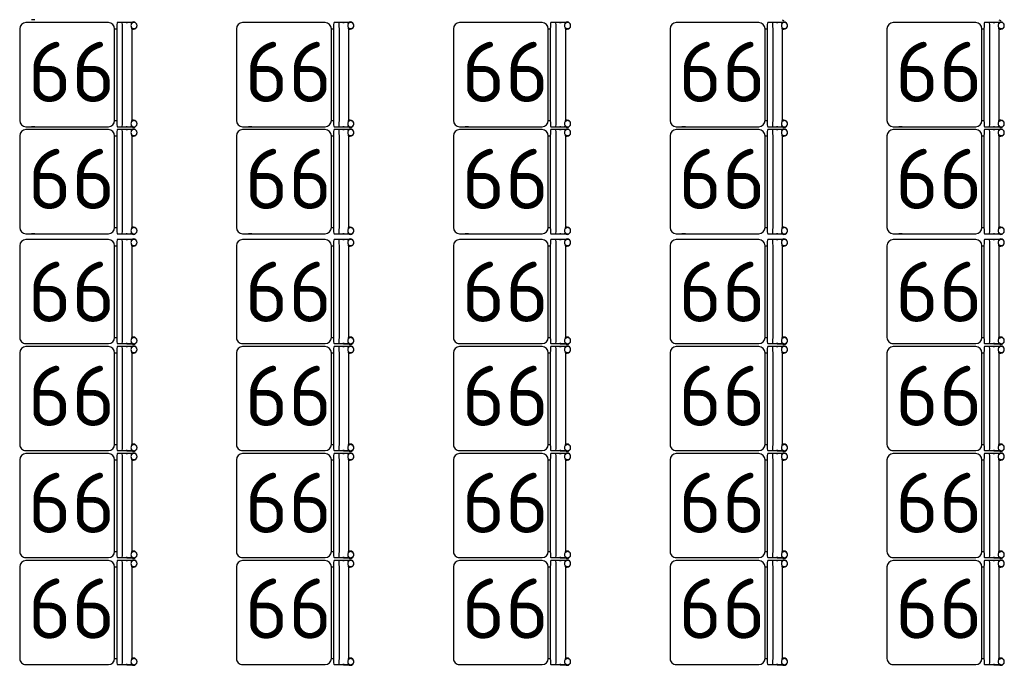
# Model space of a CAD drawing. Header units: millimetres. Extents: x 151654 to 877351, y 70322 to 154322.
# Tile 108 of 173: x 374525 to 378611, y 93282 to 95961. Entities that reach past the tile are written whole.
import ezdxf

# ---------------------------------------------------------------- set-up
doc = ezdxf.new("R2010")
doc.units = ezdxf.units.MM
doc.layers.add('Tech_equipment_001', color=3, linetype='Continuous', lineweight=30)
doc.styles.add('GOST', font='isocpeur.ttf')

# ---------------------------------------------------------------- blocks, each defined once
blk = doc.blocks.new('banketka 4-x mestnaya')
at = {"layer": 'Tech_equipment_001', "color": 152}
for p, q in [((-216.4, 474.3), (-216.4, 444.1)), ((-215.9, 462.7), (-215.9, 424.7)), ((-190.5, 464.9), (190.5, 464.9)), ((215.9, 424.7), (215.9, 462.7)), ((216.2, 444.1), (216.2, 474.3)), ((227.6, 474.3), (227.6, 444.1)), ((228.1, 462.7), (228.1, 424.7)), ((253.5, 464.9), (634.5, 464.9)), ((659.9, 424.7), (659.9, 462.7)), ((660.2, 444.1), (660.2, 474.3)), ((671.6, 474.3), (671.6, 444.1)), ((672.1, 462.7), (672.1, 424.7)), ((697.5, 464.9), (1078.5, 464.9)), ((1103.9, 424.7), (1103.9, 462.7)), ((1104.2, 444.1), (1104.2, 474.3)), ((1115.6, 474.3), (1115.6, 444.1)), ((1116.1, 462.7), (1116.1, 424.7)), ((1141.5, 464.9), (1522.5, 464.9)), ((1547.9, 424.7), (1547.9, 462.7)), ((1548.2, 444.1), (1548.2, 474.3)), ((-216.1, 441.3), (-216.1, 446.9)), ((-215.9, 424.7), (-215.9, 404.8)), ((190.5, 426.9), (-190.5, 426.9)), ((215.9, 446.6), (215.9, 441.6)), ((215.9, 404.8), (215.9, 424.7)), ((227.9, 441.3), (227.9, 446.9)), ((228.1, 424.7), (228.1, 404.8)), ((634.5, 426.9), (253.5, 426.9)), ((659.9, 446.6), (659.9, 441.6)), ((659.9, 404.8), (659.9, 424.7)), ((671.9, 441.3), (671.9, 446.9)), ((672.1, 424.7), (672.1, 404.8)), ((1078.5, 426.9), (697.5, 426.9)), ((1103.9, 446.6), (1103.9, 441.6)), ((1103.9, 404.8), (1103.9, 424.7)), ((1115.9, 441.3), (1115.9, 446.9)), ((1116.1, 424.7), (1116.1, 404.8)), ((1522.5, 426.9), (1141.5, 426.9)), ((1547.9, 446.6), (1547.9, 441.6)), ((1547.9, 404.8), (1547.9, 424.7)), ((-215.9, 368.3), (-215.9, 25.4)), ((-190.5, 402.6), (190.5, 402.6)), ((190.5, 393.7), (-190.5, 393.7)), ((215.9, 25.4), (215.9, 368.3)), ((228.1, 368.3), (228.1, 25.4)), ((253.5, 402.6), (634.5, 402.6)), ((634.5, 393.7), (253.5, 393.7)), ((659.9, 25.4), (659.9, 368.3)), ((672.1, 368.3), (672.1, 25.4)), ((697.5, 402.6), (1078.5, 402.6)), ((1078.5, 393.7), (697.5, 393.7)), ((1103.9, 25.4), (1103.9, 368.3)), ((1116.1, 368.3), (1116.1, 25.4)), ((1141.5, 402.6), (1522.5, 402.6)), ((1522.5, 393.7), (1141.5, 393.7)), ((1547.9, 25.4), (1547.9, 368.3)), ((-216.1, 63.1), (-216.1, 63.1)), ((215.9, 63.1), (215.9, 63.1)), ((227.9, 63.1), (227.9, 63.1)), ((659.9, 63.1), (659.9, 63.1)), ((671.9, 63.1), (671.9, 63.1)), ((1103.9, 63.1), (1103.9, 63.1)), ((1115.9, 63.1), (1115.9, 63.1)), ((1547.9, 63.1), (1547.9, 63.1)), ((-190.5, 0), (190.5, 0)), ((253.5, 0), (634.5, 0)), ((697.5, 0), (1078.5, 0)), ((1141.5, 0), (1522.5, 0))]:
    blk.add_line(p, q, dxfattribs=at)
at = {"layer": 'Tech_equipment_001', "color": 152, "flags": 128}
for points in [[(-190.5, 393.7), (-190.5, 395.2), (-190.4, 396.7), (-190.2, 398.3), (-190, 399.8), (-189.7, 401.3), (-189.5, 402.6)], [(190.5, 393.7), (190.5, 395.2), (190.4, 396.7), (190.2, 398.3), (190, 399.8), (189.7, 401.3), (189.5, 402.6)], [(253.5, 393.7), (253.5, 395.2), (253.6, 396.7), (253.8, 398.3), (254, 399.8), (254.3, 401.3), (254.5, 402.6)], [(634.5, 393.7), (634.5, 395.2), (634.4, 396.7), (634.2, 398.3), (634, 399.8), (633.7, 401.3), (633.5, 402.6)], [(697.5, 393.7), (697.5, 395.2), (697.6, 396.7), (697.8, 398.3), (698, 399.8), (698.3, 401.3), (698.5, 402.6)], [(1078.5, 393.7), (1078.5, 395.2), (1078.4, 396.7), (1078.2, 398.3), (1078, 399.8), (1077.7, 401.3), (1077.5, 402.6)], [(1141.5, 393.7), (1141.5, 395.2), (1141.6, 396.7), (1141.8, 398.3), (1142, 399.8), (1142.3, 401.3), (1142.5, 402.6)], [(1522.5, 393.7), (1522.5, 395.2), (1522.4, 396.7), (1522.2, 398.3), (1522, 399.8), (1521.7, 401.3), (1521.5, 402.6)], [(216.2, 63.1), (216.2, 49.1)], [(660.2, 63.1), (660.2, 49.1)], [(1104.2, 63.1), (1104.2, 49.1)], [(1548.2, 63.1), (1548.2, 49.1)]]:
    blk.add_lwpolyline(points, dxfattribs=at)
at = {"layer": 'Tech_equipment_001', "color": 152}
for centre, radius, start, end in [((-203.7, 471.9), 15.1, 0, 180), ((-203.7, 471.9), 15.1, 180, 210), ((-203.7, 471.9), 15.1, 332.1834, 0), ((203.5, 471.9), 15.1, 0, 180), ((203.5, 471.9), 15.1, 180, 207.8166), ((203.5, 471.9), 15.1, 330, 0), ((240.3, 471.9), 15.1, 0, 180), ((240.3, 471.9), 15.1, 180, 210), ((240.3, 471.9), 15.1, 332.1834, 0), ((647.5, 471.9), 15.1, 0, 180), ((647.5, 471.9), 15.1, 180, 207.8166), ((647.5, 471.9), 15.1, 330, 0), ((684.3, 471.9), 15.1, 0, 180), ((684.3, 471.9), 15.1, 180, 210), ((684.3, 471.9), 15.1, 332.1834, 0), ((1091.5, 471.9), 15.1, 0, 180), ((1091.5, 471.9), 15.1, 180, 207.8166), ((1091.5, 471.9), 15.1, 330, 0), ((1128.3, 471.9), 15.1, 0, 180), ((1128.3, 471.9), 15.1, 180, 210), ((1128.3, 471.9), 15.1, 332.1834, 0), ((1535.5, 471.9), 15.1, 0, 180), ((1535.5, 471.9), 15.1, 180, 207.8166), ((1535.5, 471.9), 15.1, 330, 0), ((-190.5, 368.3), 25.4, 90, 180), ((190.5, 368.3), 25.4, 0, 90), ((253.5, 368.3), 25.4, 90, 180), ((634.5, 368.3), 25.4, 0, 90), ((697.5, 368.3), 25.4, 90, 180), ((1078.5, 368.3), 25.4, 0, 90), ((1141.5, 368.3), 25.4, 90, 180), ((1522.5, 368.3), 25.4, 0, 90), ((-190.5, 25.4), 25.4, 180, 270), ((190.5, 25.4), 25.4, 270, 0), ((253.5, 25.4), 25.4, 180, 270), ((634.5, 25.4), 25.4, 270, 0), ((697.5, 25.4), 25.4, 180, 270), ((1078.5, 25.4), 25.4, 270, 0), ((1141.5, 25.4), 25.4, 180, 270), ((1522.5, 25.4), 25.4, 270, 0)]:
    blk.add_arc(centre, radius, start, end, dxfattribs=at)
for centre, major_axis, ratio, start_param, end_param in [((-203.7, 474.3), (12.7, 0), 0.996195, 1.570796, 4.712389), ((-190.5, 462.7), (-25.4, 0), 0.087156, 5.759587, 6.283185), ((-203.7, 474.3), (12.7, 0), 0.996195, 4.712389, 7.853982), ((-190.5, 462.7), (-25.4, 0), 0.087156, 4.712389, 4.928556), ((203.5, 474.3), (12.7, 0), 0.996195, 1.570796, 4.712389), ((190.5, 462.7), (25.4, 0), 0.087156, 1.358899, 1.570796), ((203.5, 474.3), (-12.7, 0), 0.996195, 1.570796, 4.712389), ((190.5, 462.7), (-25.4, 0), 0.087156, 3.141593, 3.738329), ((240.3, 474.3), (12.7, 0), 0.996195, 1.570796, 4.712389), ((253.5, 462.7), (-25.4, 0), 0.087156, 5.759587, 6.283185), ((240.3, 474.3), (12.7, 0), 0.996195, 4.712389, 7.853982), ((253.5, 462.7), (-25.4, 0), 0.087156, 4.712389, 4.928556), ((647.5, 474.3), (12.7, 0), 0.996195, 1.570796, 4.712389), ((634.5, 462.7), (25.4, 0), 0.087156, 1.358899, 1.570796), ((647.5, 474.3), (-12.7, 0), 0.996195, 1.570796, 4.712389), ((634.5, 462.7), (-25.4, 0), 0.087156, 3.141593, 3.738329), ((684.3, 474.3), (12.7, 0), 0.996195, 1.570796, 4.712389), ((697.5, 462.7), (-25.4, 0), 0.087156, 5.759587, 6.283185), ((684.3, 474.3), (12.7, 0), 0.996195, 4.712389, 7.853982), ((697.5, 462.7), (-25.4, 0), 0.087156, 4.712389, 4.928556), ((1091.5, 474.3), (12.7, 0), 0.996195, 1.570796, 4.712389), ((1078.5, 462.7), (25.4, 0), 0.087156, 1.358899, 1.570796), ((1091.5, 474.3), (-12.7, 0), 0.996195, 1.570796, 4.712389), ((1078.5, 462.7), (-25.4, 0), 0.087156, 3.141593, 3.738329), ((1128.3, 474.3), (12.7, 0), 0.996195, 1.570796, 4.712389), ((1141.5, 462.7), (-25.4, 0), 0.087156, 5.759587, 6.283185), ((1128.3, 474.3), (12.7, 0), 0.996195, 4.712389, 7.853982), ((1141.5, 462.7), (-25.4, 0), 0.087156, 4.712389, 4.928556), ((1535.5, 474.3), (12.7, 0), 0.996195, 1.570796, 4.712389), ((1522.5, 462.7), (25.4, 0), 0.087156, 1.358899, 1.570796), ((1535.5, 474.3), (-12.7, 0), 0.996195, 1.570796, 4.712389), ((1522.5, 462.7), (-25.4, 0), 0.087156, 3.141593, 3.738329), ((-190.5, 424.7), (-25.4, 0), 0.087156, 4.712389, 6.283185), ((190.5, 424.7), (-25.4, 0), 0.087156, 3.141593, 4.712389), ((253.5, 424.7), (-25.4, 0), 0.087156, 4.712389, 6.283185), ((634.5, 424.7), (-25.4, 0), 0.087156, 3.141593, 4.712389), ((697.5, 424.7), (-25.4, 0), 0.087156, 4.712389, 6.283185), ((1078.5, 424.7), (-25.4, 0), 0.087156, 3.141593, 4.712389), ((1141.5, 424.7), (-25.4, 0), 0.087156, 4.712389, 6.283185), ((1522.5, 424.7), (-25.4, 0), 0.087156, 3.141593, 4.712389), ((-190.5, 404.8), (25.4, 0), 0.087156, 3.141593, 4.712389), ((190.5, 404.8), (25.4, 0), 0.087156, 4.712389, 6.283185), ((253.5, 404.8), (25.4, 0), 0.087156, 3.141593, 4.712389), ((634.5, 404.8), (25.4, 0), 0.087156, 4.712389, 6.283185), ((697.5, 404.8), (25.4, 0), 0.087156, 3.141593, 4.712389), ((1078.5, 404.8), (25.4, 0), 0.087156, 4.712389, 6.283185), ((1141.5, 404.8), (25.4, 0), 0.087156, 3.141593, 4.712389), ((1522.5, 404.8), (25.4, 0), 0.087156, 4.712389, 6.283185)]:
    blk.add_ellipse(centre, major_axis=major_axis, ratio=ratio, start_param=start_param, end_param=end_param, dxfattribs=at)
for points in [[(-216.2, 441.9), (-216.3, 442), (-216.3, 442.5), (-216.5, 444), (-216.4, 445.4), (-216.2, 446.3)], [(216, 446.3), (216, 446.2), (216.1, 445.7), (216.2, 444.2), (216.1, 442.8), (216, 441.9)], [(227.8, 441.9), (227.7, 442), (227.7, 442.5), (227.5, 444), (227.6, 445.4), (227.8, 446.3)], [(660, 446.3), (660, 446.2), (660.1, 445.7), (660.2, 444.2), (660.1, 442.8), (660, 441.9)], [(671.8, 441.9), (671.7, 442), (671.7, 442.5), (671.5, 444), (671.6, 445.4), (671.8, 446.3)], [(1104, 446.3), (1104, 446.2), (1104.1, 445.7), (1104.2, 444.2), (1104.1, 442.8), (1104, 441.9)], [(1115.8, 441.9), (1115.7, 442), (1115.7, 442.5), (1115.5, 444), (1115.6, 445.4), (1115.8, 446.3)], [(1548, 446.3), (1548, 446.2), (1548.1, 445.7), (1548.2, 444.2), (1548.1, 442.8), (1548, 441.9)]]:
    blk.add_open_spline(points, degree=3, knots=[-0.5555556, -0.5555556, -0.5555556, -0.5555556, -0.5486111, -0.5138889, -0.4444444, -0.4444444, -0.4444444, -0.4444444], dxfattribs=at)

msp = doc.modelspace()

# ---------------------------------------------------------------- linework, layer by layer
at = {"layer": 'Tech_equipment_001', "color": 152}
for p, q in [((374524.5, 95923), (374524.5, 95542)), ((374892.8, 95948.4), (374549.9, 95948.4)), ((374587.6, 95960.6), (374587.6, 95960.6)), ((374587.6, 95948.6), (374587.6, 95948.6)), ((374918.2, 95542), (374918.2, 95923)), ((374927.1, 95923), (374927.1, 95542)), ((374949.2, 95948.4), (374929.3, 95948.4)), ((374987.2, 95948.4), (374949.2, 95948.4)), ((374951.4, 95542), (374951.4, 95923)), ((374965.8, 95948.6), (374971.5, 95948.6)), ((374998.8, 95948.9), (374968.6, 95948.9)), ((374989.4, 95923), (374989.4, 95542)), ((375424.5, 95923), (375424.5, 95542)), ((375792.8, 95948.4), (375449.9, 95948.4)), ((375487.6, 95948.6), (375487.6, 95948.6)), ((375818.2, 95542), (375818.2, 95923)), ((375827.1, 95923), (375827.1, 95542)), ((375849.2, 95948.4), (375829.3, 95948.4)), ((375887.2, 95948.4), (375849.2, 95948.4)), ((375851.4, 95542), (375851.4, 95923)), ((375865.8, 95948.6), (375871.5, 95948.6)), ((375898.8, 95948.9), (375868.6, 95948.9)), ((375889.4, 95923), (375889.4, 95542)), ((376324.5, 95923), (376324.5, 95542)), ((376692.8, 95948.4), (376349.9, 95948.4)), ((376387.6, 95948.6), (376387.6, 95948.6)), ((376718.2, 95542), (376718.2, 95923)), ((376727.1, 95923), (376727.1, 95542)), ((376749.2, 95948.4), (376729.3, 95948.4)), ((376787.2, 95948.4), (376749.2, 95948.4)), ((376751.4, 95542), (376751.4, 95923)), ((376765.8, 95948.6), (376771.5, 95948.6)), ((376798.8, 95948.9), (376768.6, 95948.9)), ((376789.4, 95923), (376789.4, 95542)), ((377224.5, 95923), (377224.5, 95542)), ((377592.8, 95948.4), (377249.9, 95948.4)), ((377287.6, 95948.6), (377287.6, 95948.6)), ((377618.2, 95542), (377618.2, 95923)), ((377627.1, 95923), (377627.1, 95542)), ((377649.2, 95948.4), (377629.3, 95948.4)), ((377687.2, 95948.4), (377649.2, 95948.4)), ((377651.4, 95542), (377651.4, 95923)), ((377665.8, 95948.6), (377671.5, 95948.6)), ((377698.8, 95948.9), (377668.6, 95948.9)), ((377689.4, 95923), (377689.4, 95542)), ((378124.5, 95923), (378124.5, 95542)), ((378492.8, 95948.4), (378149.9, 95948.4)), ((378187.6, 95948.6), (378187.6, 95948.6)), ((378518.2, 95542), (378518.2, 95923)), ((378527.1, 95923), (378527.1, 95542)), ((378549.2, 95948.4), (378529.3, 95948.4)), ((378587.2, 95948.4), (378549.2, 95948.4)), ((378551.4, 95542), (378551.4, 95923)), ((378565.8, 95948.6), (378571.5, 95948.6)), ((378598.8, 95948.9), (378568.6, 95948.9)), ((378589.4, 95923), (378589.4, 95542)), ((374549.9, 95516.6), (374892.8, 95516.6)), ((374587.6, 95516.6), (374587.6, 95516.6)), ((374929.3, 95516.6), (374949.2, 95516.6)), ((374949.2, 95516.6), (374987.2, 95516.6)), ((374971.1, 95516.6), (374966.2, 95516.6)), ((374968.6, 95516.3), (374998.8, 95516.3)), ((375449.9, 95516.6), (375792.8, 95516.6)), ((375487.6, 95516.6), (375487.6, 95516.6)), ((375829.3, 95516.6), (375849.2, 95516.6)), ((375849.2, 95516.6), (375887.2, 95516.6)), ((375871.1, 95516.6), (375866.2, 95516.6)), ((375868.6, 95516.3), (375898.8, 95516.3)), ((376349.9, 95516.6), (376692.8, 95516.6)), ((376387.6, 95516.6), (376387.6, 95516.6)), ((376729.3, 95516.6), (376749.2, 95516.6)), ((376749.2, 95516.6), (376787.2, 95516.6)), ((376771.1, 95516.6), (376766.2, 95516.6)), ((376768.6, 95516.3), (376798.8, 95516.3)), ((377249.9, 95516.6), (377592.8, 95516.6)), ((377287.6, 95516.6), (377287.6, 95516.6)), ((377629.3, 95516.6), (377649.2, 95516.6)), ((377649.2, 95516.6), (377687.2, 95516.6)), ((377671.1, 95516.6), (377666.2, 95516.6)), ((377668.6, 95516.3), (377698.8, 95516.3)), ((378149.9, 95516.6), (378492.8, 95516.6)), ((378187.6, 95516.6), (378187.6, 95516.6)), ((378529.3, 95516.6), (378549.2, 95516.6)), ((378549.2, 95516.6), (378587.2, 95516.6)), ((378571.1, 95516.6), (378566.2, 95516.6)), ((378568.6, 95516.3), (378598.8, 95516.3)), ((374524.5, 95479), (374524.5, 95098)), ((374892.8, 95504.4), (374549.9, 95504.4)), ((374587.6, 95504.6), (374587.6, 95504.6)), ((374918.2, 95098), (374918.2, 95479)), ((374927.1, 95479), (374927.1, 95098)), ((374949.2, 95504.4), (374929.3, 95504.4)), ((374987.2, 95504.4), (374949.2, 95504.4)), ((374951.4, 95098), (374951.4, 95479)), ((374965.8, 95504.6), (374971.5, 95504.6)), ((374998.8, 95504.9), (374968.6, 95504.9)), ((374989.4, 95479), (374989.4, 95098)), ((375424.5, 95479), (375424.5, 95098)), ((375792.8, 95504.4), (375449.9, 95504.4)), ((375487.6, 95504.6), (375487.6, 95504.6)), ((375818.2, 95098), (375818.2, 95479)), ((375827.1, 95479), (375827.1, 95098)), ((375849.2, 95504.4), (375829.3, 95504.4)), ((375887.2, 95504.4), (375849.2, 95504.4)), ((375851.4, 95098), (375851.4, 95479)), ((375865.8, 95504.6), (375871.5, 95504.6)), ((375898.8, 95504.9), (375868.6, 95504.9)), ((375889.4, 95479), (375889.4, 95098)), ((376324.5, 95479), (376324.5, 95098)), ((376692.8, 95504.4), (376349.9, 95504.4)), ((376387.6, 95504.6), (376387.6, 95504.6)), ((376718.2, 95098), (376718.2, 95479)), ((376727.1, 95479), (376727.1, 95098)), ((376749.2, 95504.4), (376729.3, 95504.4)), ((376787.2, 95504.4), (376749.2, 95504.4)), ((376751.4, 95098), (376751.4, 95479)), ((376765.8, 95504.6), (376771.5, 95504.6)), ((376798.8, 95504.9), (376768.6, 95504.9)), ((376789.4, 95479), (376789.4, 95098)), ((377224.5, 95479), (377224.5, 95098)), ((377592.8, 95504.4), (377249.9, 95504.4)), ((377287.6, 95504.6), (377287.6, 95504.6)), ((377618.2, 95098), (377618.2, 95479)), ((377627.1, 95479), (377627.1, 95098)), ((377649.2, 95504.4), (377629.3, 95504.4)), ((377687.2, 95504.4), (377649.2, 95504.4)), ((377651.4, 95098), (377651.4, 95479)), ((377665.8, 95504.6), (377671.5, 95504.6)), ((377698.8, 95504.9), (377668.6, 95504.9)), ((377689.4, 95479), (377689.4, 95098)), ((378124.5, 95479), (378124.5, 95098)), ((378492.8, 95504.4), (378149.9, 95504.4)), ((378187.6, 95504.6), (378187.6, 95504.6)), ((378518.2, 95098), (378518.2, 95479)), ((378527.1, 95479), (378527.1, 95098)), ((378549.2, 95504.4), (378529.3, 95504.4)), ((378587.2, 95504.4), (378549.2, 95504.4)), ((378551.4, 95098), (378551.4, 95479)), ((378565.8, 95504.6), (378571.5, 95504.6)), ((378598.8, 95504.9), (378568.6, 95504.9)), ((378589.4, 95479), (378589.4, 95098)), ((374549.9, 95072.6), (374892.8, 95072.6)), ((374587.6, 95072.6), (374587.6, 95072.6)), ((374929.3, 95072.6), (374949.2, 95072.6)), ((374949.2, 95072.6), (374987.2, 95072.6)), ((374971.1, 95072.6), (374966.2, 95072.6)), ((374968.6, 95072.3), (374998.8, 95072.3)), ((375449.9, 95072.6), (375792.8, 95072.6)), ((375487.6, 95072.6), (375487.6, 95072.6)), ((375829.3, 95072.6), (375849.2, 95072.6)), ((375849.2, 95072.6), (375887.2, 95072.6)), ((375871.1, 95072.6), (375866.2, 95072.6)), ((375868.6, 95072.3), (375898.8, 95072.3)), ((376349.9, 95072.6), (376692.8, 95072.6)), ((376387.6, 95072.6), (376387.6, 95072.6)), ((376729.3, 95072.6), (376749.2, 95072.6)), ((376749.2, 95072.6), (376787.2, 95072.6)), ((376771.1, 95072.6), (376766.2, 95072.6)), ((376768.6, 95072.3), (376798.8, 95072.3)), ((377249.9, 95072.6), (377592.8, 95072.6)), ((377287.6, 95072.6), (377287.6, 95072.6)), ((377629.3, 95072.6), (377649.2, 95072.6)), ((377649.2, 95072.6), (377687.2, 95072.6)), ((377671.1, 95072.6), (377666.2, 95072.6)), ((377668.6, 95072.3), (377698.8, 95072.3)), ((378149.9, 95072.6), (378492.8, 95072.6)), ((378187.6, 95072.6), (378187.6, 95072.6)), ((378529.3, 95072.6), (378549.2, 95072.6)), ((378549.2, 95072.6), (378587.2, 95072.6)), ((378571.1, 95072.6), (378566.2, 95072.6)), ((378568.6, 95072.3), (378598.8, 95072.3))]:
    msp.add_line(p, q, dxfattribs=at)
at = {"layer": 'Tech_equipment_001', "color": 152, "flags": 128}
for points in [[(374587.6, 95960.3), (374573.6, 95960.3)], [(374918.2, 95923), (374919.7, 95923), (374921.3, 95922.9), (374922.8, 95922.7), (374924.3, 95922.5), (374925.8, 95922.2), (374927.1, 95921.9)], [(375818.2, 95923), (375819.7, 95923), (375821.3, 95922.9), (375822.8, 95922.7), (375824.3, 95922.5), (375825.8, 95922.2), (375827.1, 95921.9)], [(376718.2, 95923), (376719.7, 95923), (376721.3, 95922.9), (376722.8, 95922.7), (376724.3, 95922.5), (376725.8, 95922.2), (376727.1, 95921.9)], [(377618.2, 95923), (377619.7, 95923), (377621.3, 95922.9), (377622.8, 95922.7), (377624.3, 95922.5), (377625.8, 95922.2), (377627.1, 95921.9)], [(378518.2, 95923), (378519.7, 95923), (378521.3, 95922.9), (378522.8, 95922.7), (378524.3, 95922.5), (378525.8, 95922.2), (378527.1, 95921.9)], [(374587.6, 95516.3), (374573.6, 95516.3)], [(374918.2, 95542), (374919.7, 95542), (374921.3, 95542.1), (374922.8, 95542.3), (374924.3, 95542.5), (374925.8, 95542.8), (374927.1, 95543)], [(375487.6, 95516.3), (375473.6, 95516.3)], [(375818.2, 95542), (375819.7, 95542), (375821.3, 95542.1), (375822.8, 95542.3), (375824.3, 95542.5), (375825.8, 95542.8), (375827.1, 95543)], [(376387.6, 95516.3), (376373.6, 95516.3)], [(376718.2, 95542), (376719.7, 95542), (376721.3, 95542.1), (376722.8, 95542.3), (376724.3, 95542.5), (376725.8, 95542.8), (376727.1, 95543)], [(377287.6, 95516.3), (377273.6, 95516.3)], [(377618.2, 95542), (377619.7, 95542), (377621.3, 95542.1), (377622.8, 95542.3), (377624.3, 95542.5), (377625.8, 95542.8), (377627.1, 95543)], [(378187.6, 95516.3), (378173.6, 95516.3)], [(378518.2, 95542), (378519.7, 95542), (378521.3, 95542.1), (378522.8, 95542.3), (378524.3, 95542.5), (378525.8, 95542.8), (378527.1, 95543)], [(374918.2, 95479), (374919.7, 95479), (374921.3, 95478.9), (374922.8, 95478.7), (374924.3, 95478.5), (374925.8, 95478.2), (374927.1, 95477.9)], [(375818.2, 95479), (375819.7, 95479), (375821.3, 95478.9), (375822.8, 95478.7), (375824.3, 95478.5), (375825.8, 95478.2), (375827.1, 95477.9)], [(376718.2, 95479), (376719.7, 95479), (376721.3, 95478.9), (376722.8, 95478.7), (376724.3, 95478.5), (376725.8, 95478.2), (376727.1, 95477.9)], [(377618.2, 95479), (377619.7, 95479), (377621.3, 95478.9), (377622.8, 95478.7), (377624.3, 95478.5), (377625.8, 95478.2), (377627.1, 95477.9)], [(378518.2, 95479), (378519.7, 95479), (378521.3, 95478.9), (378522.8, 95478.7), (378524.3, 95478.5), (378525.8, 95478.2), (378527.1, 95477.9)], [(374587.6, 95072.3), (374573.6, 95072.3)], [(374918.2, 95098), (374919.7, 95098), (374921.3, 95098.1), (374922.8, 95098.3), (374924.3, 95098.5), (374925.8, 95098.8), (374927.1, 95099)], [(375487.6, 95072.3), (375473.6, 95072.3)], [(375818.2, 95098), (375819.7, 95098), (375821.3, 95098.1), (375822.8, 95098.3), (375824.3, 95098.5), (375825.8, 95098.8), (375827.1, 95099)], [(376387.6, 95072.3), (376373.6, 95072.3)], [(376718.2, 95098), (376719.7, 95098), (376721.3, 95098.1), (376722.8, 95098.3), (376724.3, 95098.5), (376725.8, 95098.8), (376727.1, 95099)], [(377287.6, 95072.3), (377273.6, 95072.3)], [(377618.2, 95098), (377619.7, 95098), (377621.3, 95098.1), (377622.8, 95098.3), (377624.3, 95098.5), (377625.8, 95098.8), (377627.1, 95099)], [(378187.6, 95072.3), (378173.6, 95072.3)], [(378518.2, 95098), (378519.7, 95098), (378521.3, 95098.1), (378522.8, 95098.3), (378524.3, 95098.5), (378525.8, 95098.8), (378527.1, 95099)]]:
    msp.add_lwpolyline(points, dxfattribs=at)
at = {"layer": 'Tech_equipment_001', "color": 152}
for centre, radius, start, end in [((374549.9, 95923), 25.4, 90, 180), ((374892.8, 95923), 25.4, 0, 90), ((374996.4, 95936.2), 15.1, 90, 120), ((374996.4, 95936.2), 15.1, 242.1834, 270), ((374996.4, 95936.2), 15.1, 270, 90), ((375449.9, 95923), 25.4, 90, 180), ((375792.8, 95923), 25.4, 0, 90), ((375896.4, 95936.2), 15.1, 90, 120), ((375896.4, 95936.2), 15.1, 242.1834, 270), ((375896.4, 95936.2), 15.1, 270, 90), ((376349.9, 95923), 25.4, 90, 180), ((376692.8, 95923), 25.4, 0, 90), ((376796.4, 95936.2), 15.1, 90, 120), ((376796.4, 95936.2), 15.1, 242.1834, 270), ((376796.4, 95936.2), 15.1, 270, 90), ((377249.9, 95923), 25.4, 90, 180), ((377592.8, 95923), 25.4, 0, 90), ((377696.4, 95973), 15.1, 240, 270), ((377696.4, 95936.2), 15.1, 90, 120), ((377696.4, 95936.2), 15.1, 242.1834, 270), ((377696.4, 95936.2), 15.1, 270, 90), ((378149.9, 95923), 25.4, 90, 180), ((378492.8, 95923), 25.4, 0, 90), ((378596.4, 95973), 15.1, 240, 270), ((378596.4, 95936.2), 15.1, 90, 120), ((378596.4, 95936.2), 15.1, 242.1834, 270), ((378596.4, 95936.2), 15.1, 270, 90), ((374549.9, 95542), 25.4, 180, 270), ((374892.8, 95542), 25.4, 270, 0), ((374996.4, 95529), 15.1, 240, 270), ((374996.4, 95529), 15.1, 90, 117.8166), ((374996.4, 95529), 15.1, 270, 90), ((375449.9, 95542), 25.4, 180, 270), ((375792.8, 95542), 25.4, 270, 0), ((375896.4, 95529), 15.1, 240, 270), ((375896.4, 95529), 15.1, 90, 117.8166), ((375896.4, 95529), 15.1, 270, 90), ((376349.9, 95542), 25.4, 180, 270), ((376692.8, 95542), 25.4, 270, 0), ((376796.4, 95529), 15.1, 240, 270), ((376796.4, 95529), 15.1, 90, 117.8166), ((376796.4, 95529), 15.1, 270, 90), ((377249.9, 95542), 25.4, 180, 270), ((377592.8, 95542), 25.4, 270, 0), ((377696.4, 95529), 15.1, 240, 270), ((377696.4, 95529), 15.1, 90, 117.8166), ((377696.4, 95529), 15.1, 270, 90), ((378149.9, 95542), 25.4, 180, 270), ((378492.8, 95542), 25.4, 270, 0), ((378596.4, 95529), 15.1, 240, 270), ((378596.4, 95529), 15.1, 90, 117.8166), ((378596.4, 95529), 15.1, 270, 90), ((374549.9, 95479), 25.4, 90, 180), ((374892.8, 95479), 25.4, 0, 90), ((374996.4, 95492.2), 15.1, 90, 120), ((374996.4, 95492.2), 15.1, 242.1834, 270), ((374996.4, 95492.2), 15.1, 270, 90), ((375449.9, 95479), 25.4, 90, 180), ((375792.8, 95479), 25.4, 0, 90), ((375896.4, 95492.2), 15.1, 90, 120), ((375896.4, 95492.2), 15.1, 242.1834, 270), ((375896.4, 95492.2), 15.1, 270, 90), ((376349.9, 95479), 25.4, 90, 180), ((376692.8, 95479), 25.4, 0, 90), ((376796.4, 95492.2), 15.1, 90, 120), ((376796.4, 95492.2), 15.1, 242.1834, 270), ((376796.4, 95492.2), 15.1, 270, 90), ((377249.9, 95479), 25.4, 90, 180), ((377592.8, 95479), 25.4, 0, 90), ((377696.4, 95492.2), 15.1, 90, 120), ((377696.4, 95492.2), 15.1, 242.1834, 270), ((377696.4, 95492.2), 15.1, 270, 90), ((378149.9, 95479), 25.4, 90, 180), ((378492.8, 95479), 25.4, 0, 90), ((378596.4, 95492.2), 15.1, 90, 120), ((378596.4, 95492.2), 15.1, 242.1834, 270), ((378596.4, 95492.2), 15.1, 270, 90), ((374549.9, 95098), 25.4, 180, 270), ((374892.8, 95098), 25.4, 270, 0), ((374996.4, 95085), 15.1, 240, 270), ((374996.4, 95085), 15.1, 90, 117.8166), ((374996.4, 95085), 15.1, 270, 90), ((375449.9, 95098), 25.4, 180, 270), ((375792.8, 95098), 25.4, 270, 0), ((375896.4, 95085), 15.1, 240, 270), ((375896.4, 95085), 15.1, 90, 117.8166), ((375896.4, 95085), 15.1, 270, 90), ((376349.9, 95098), 25.4, 180, 270), ((376692.8, 95098), 25.4, 270, 0), ((376796.4, 95085), 15.1, 240, 270), ((376796.4, 95085), 15.1, 90, 117.8166), ((376796.4, 95085), 15.1, 270, 90), ((377249.9, 95098), 25.4, 180, 270), ((377592.8, 95098), 25.4, 270, 0), ((377696.4, 95085), 15.1, 240, 270), ((377696.4, 95085), 15.1, 90, 117.8166), ((377696.4, 95085), 15.1, 270, 90), ((378149.9, 95098), 25.4, 180, 270), ((378492.8, 95098), 25.4, 270, 0), ((378596.4, 95085), 15.1, 240, 270), ((378596.4, 95085), 15.1, 90, 117.8166), ((378596.4, 95085), 15.1, 270, 90)]:
    msp.add_arc(centre, radius, start, end, dxfattribs=at)
for centre, major_axis, ratio, start_param, end_param in [((374929.3, 95923), (0, -25.4), 0.087156, 3.141593, 4.712389), ((374949.2, 95923), (0, 25.4), 0.087156, 4.712389, 6.283185), ((374998.8, 95936.2), (0, -12.7), 0.996195, 1.570796, 4.712389), ((374998.8, 95936.2), (0, -12.7), 0.996195, 4.712389, 7.853982), ((374987.2, 95923), (0, 25.4), 0.087156, 5.759587, 6.283185), ((374987.2, 95923), (0, 25.4), 0.087156, 4.712389, 4.928556), ((375829.3, 95923), (0, -25.4), 0.087156, 3.141593, 4.712389), ((375849.2, 95923), (0, 25.4), 0.087156, 4.712389, 6.283185), ((375898.8, 95936.2), (0, -12.7), 0.996195, 1.570796, 4.712389), ((375898.8, 95936.2), (0, -12.7), 0.996195, 4.712389, 7.853982), ((375887.2, 95923), (0, 25.4), 0.087156, 5.759587, 6.283185), ((375887.2, 95923), (0, 25.4), 0.087156, 4.712389, 4.928556), ((376729.3, 95923), (0, -25.4), 0.087156, 3.141593, 4.712389), ((376749.2, 95923), (0, 25.4), 0.087156, 4.712389, 6.283185), ((376798.8, 95936.2), (0, -12.7), 0.996195, 1.570796, 4.712389), ((376798.8, 95936.2), (0, -12.7), 0.996195, 4.712389, 7.853982), ((376787.2, 95923), (0, 25.4), 0.087156, 5.759587, 6.283185), ((376787.2, 95923), (0, 25.4), 0.087156, 4.712389, 4.928556), ((377629.3, 95923), (0, -25.4), 0.087156, 3.141593, 4.712389), ((377649.2, 95923), (0, 25.4), 0.087156, 4.712389, 6.283185), ((377698.8, 95936.2), (0, -12.7), 0.996195, 1.570796, 4.712389), ((377698.8, 95936.2), (0, -12.7), 0.996195, 4.712389, 7.853982), ((377687.2, 95923), (0, 25.4), 0.087156, 5.759587, 6.283185), ((377687.2, 95923), (0, 25.4), 0.087156, 4.712389, 4.928556), ((378529.3, 95923), (0, -25.4), 0.087156, 3.141593, 4.712389), ((378549.2, 95923), (0, 25.4), 0.087156, 4.712389, 6.283185), ((378598.8, 95936.2), (0, -12.7), 0.996195, 1.570796, 4.712389), ((378598.8, 95936.2), (0, -12.7), 0.996195, 4.712389, 7.853982), ((378587.2, 95923), (0, 25.4), 0.087156, 5.759587, 6.283185), ((378587.2, 95923), (0, 25.4), 0.087156, 4.712389, 4.928556), ((374929.3, 95542), (0, -25.4), 0.087156, 4.712389, 6.283185), ((374949.2, 95542), (0, 25.4), 0.087156, 3.141593, 4.712389), ((374998.8, 95529), (0, -12.7), 0.996195, 1.570796, 4.712389), ((374998.8, 95529), (0, 12.7), 0.996195, 1.570796, 4.712389), ((374987.2, 95542), (0, 25.4), 0.087156, 3.141593, 3.738329), ((374987.2, 95542), (0, -25.4), 0.087156, 1.358899, 1.570796), ((375829.3, 95542), (0, -25.4), 0.087156, 4.712389, 6.283185), ((375849.2, 95542), (0, 25.4), 0.087156, 3.141593, 4.712389), ((375898.8, 95529), (0, -12.7), 0.996195, 1.570796, 4.712389), ((375898.8, 95529), (0, 12.7), 0.996195, 1.570796, 4.712389), ((375887.2, 95542), (0, 25.4), 0.087156, 3.141593, 3.738329), ((375887.2, 95542), (0, -25.4), 0.087156, 1.358899, 1.570796), ((376729.3, 95542), (0, -25.4), 0.087156, 4.712389, 6.283185), ((376749.2, 95542), (0, 25.4), 0.087156, 3.141593, 4.712389), ((376798.8, 95529), (0, -12.7), 0.996195, 1.570796, 4.712389), ((376798.8, 95529), (0, 12.7), 0.996195, 1.570796, 4.712389), ((376787.2, 95542), (0, 25.4), 0.087156, 3.141593, 3.738329), ((376787.2, 95542), (0, -25.4), 0.087156, 1.358899, 1.570796), ((377629.3, 95542), (0, -25.4), 0.087156, 4.712389, 6.283185), ((377649.2, 95542), (0, 25.4), 0.087156, 3.141593, 4.712389), ((377698.8, 95529), (0, -12.7), 0.996195, 1.570796, 4.712389), ((377698.8, 95529), (0, 12.7), 0.996195, 1.570796, 4.712389), ((377687.2, 95542), (0, 25.4), 0.087156, 3.141593, 3.738329), ((377687.2, 95542), (0, -25.4), 0.087156, 1.358899, 1.570796), ((378529.3, 95542), (0, -25.4), 0.087156, 4.712389, 6.283185), ((378549.2, 95542), (0, 25.4), 0.087156, 3.141593, 4.712389), ((378598.8, 95529), (0, -12.7), 0.996195, 1.570796, 4.712389), ((378598.8, 95529), (0, 12.7), 0.996195, 1.570796, 4.712389), ((378587.2, 95542), (0, 25.4), 0.087156, 3.141593, 3.738329), ((378587.2, 95542), (0, -25.4), 0.087156, 1.358899, 1.570796), ((374929.3, 95479), (0, -25.4), 0.087156, 3.141593, 4.712389), ((374949.2, 95479), (0, 25.4), 0.087156, 4.712389, 6.283185), ((374998.8, 95492.2), (0, -12.7), 0.996195, 1.570796, 4.712389), ((374998.8, 95492.2), (0, -12.7), 0.996195, 4.712389, 7.853982), ((374987.2, 95479), (0, 25.4), 0.087156, 5.759587, 6.283185), ((374987.2, 95479), (0, 25.4), 0.087156, 4.712389, 4.928556), ((375829.3, 95479), (0, -25.4), 0.087156, 3.141593, 4.712389), ((375849.2, 95479), (0, 25.4), 0.087156, 4.712389, 6.283185), ((375898.8, 95492.2), (0, -12.7), 0.996195, 1.570796, 4.712389), ((375898.8, 95492.2), (0, -12.7), 0.996195, 4.712389, 7.853982), ((375887.2, 95479), (0, 25.4), 0.087156, 5.759587, 6.283185), ((375887.2, 95479), (0, 25.4), 0.087156, 4.712389, 4.928556), ((376729.3, 95479), (0, -25.4), 0.087156, 3.141593, 4.712389), ((376749.2, 95479), (0, 25.4), 0.087156, 4.712389, 6.283185), ((376798.8, 95492.2), (0, -12.7), 0.996195, 1.570796, 4.712389), ((376798.8, 95492.2), (0, -12.7), 0.996195, 4.712389, 7.853982), ((376787.2, 95479), (0, 25.4), 0.087156, 5.759587, 6.283185), ((376787.2, 95479), (0, 25.4), 0.087156, 4.712389, 4.928556), ((377629.3, 95479), (0, -25.4), 0.087156, 3.141593, 4.712389), ((377649.2, 95479), (0, 25.4), 0.087156, 4.712389, 6.283185), ((377698.8, 95492.2), (0, -12.7), 0.996195, 1.570796, 4.712389), ((377698.8, 95492.2), (0, -12.7), 0.996195, 4.712389, 7.853982), ((377687.2, 95479), (0, 25.4), 0.087156, 5.759587, 6.283185), ((377687.2, 95479), (0, 25.4), 0.087156, 4.712389, 4.928556), ((378529.3, 95479), (0, -25.4), 0.087156, 3.141593, 4.712389), ((378549.2, 95479), (0, 25.4), 0.087156, 4.712389, 6.283185), ((378598.8, 95492.2), (0, -12.7), 0.996195, 1.570796, 4.712389), ((378598.8, 95492.2), (0, -12.7), 0.996195, 4.712389, 7.853982), ((378587.2, 95479), (0, 25.4), 0.087156, 5.759587, 6.283185), ((378587.2, 95479), (0, 25.4), 0.087156, 4.712389, 4.928556), ((374929.3, 95098), (0, -25.4), 0.087156, 4.712389, 6.283185), ((374949.2, 95098), (0, 25.4), 0.087156, 3.141593, 4.712389), ((374998.8, 95085), (0, -12.7), 0.996195, 1.570796, 4.712389), ((374998.8, 95085), (0, 12.7), 0.996195, 1.570796, 4.712389), ((374987.2, 95098), (0, 25.4), 0.087156, 3.141593, 3.738329), ((374987.2, 95098), (0, -25.4), 0.087156, 1.358899, 1.570796), ((375829.3, 95098), (0, -25.4), 0.087156, 4.712389, 6.283185), ((375849.2, 95098), (0, 25.4), 0.087156, 3.141593, 4.712389), ((375898.8, 95085), (0, -12.7), 0.996195, 1.570796, 4.712389), ((375898.8, 95085), (0, 12.7), 0.996195, 1.570796, 4.712389), ((375887.2, 95098), (0, 25.4), 0.087156, 3.141593, 3.738329), ((375887.2, 95098), (0, -25.4), 0.087156, 1.358899, 1.570796), ((376729.3, 95098), (0, -25.4), 0.087156, 4.712389, 6.283185), ((376749.2, 95098), (0, 25.4), 0.087156, 3.141593, 4.712389), ((376798.8, 95085), (0, -12.7), 0.996195, 1.570796, 4.712389), ((376798.8, 95085), (0, 12.7), 0.996195, 1.570796, 4.712389), ((376787.2, 95098), (0, 25.4), 0.087156, 3.141593, 3.738329), ((376787.2, 95098), (0, -25.4), 0.087156, 1.358899, 1.570796), ((377629.3, 95098), (0, -25.4), 0.087156, 4.712389, 6.283185), ((377649.2, 95098), (0, 25.4), 0.087156, 3.141593, 4.712389), ((377698.8, 95085), (0, -12.7), 0.996195, 1.570796, 4.712389), ((377698.8, 95085), (0, 12.7), 0.996195, 1.570796, 4.712389), ((377687.2, 95098), (0, 25.4), 0.087156, 3.141593, 3.738329), ((377687.2, 95098), (0, -25.4), 0.087156, 1.358899, 1.570796), ((378529.3, 95098), (0, -25.4), 0.087156, 4.712389, 6.283185), ((378549.2, 95098), (0, 25.4), 0.087156, 3.141593, 4.712389), ((378598.8, 95085), (0, -12.7), 0.996195, 1.570796, 4.712389), ((378598.8, 95085), (0, 12.7), 0.996195, 1.570796, 4.712389), ((378587.2, 95098), (0, 25.4), 0.087156, 3.141593, 3.738329), ((378587.2, 95098), (0, -25.4), 0.087156, 1.358899, 1.570796)]:
    msp.add_ellipse(centre, major_axis=major_axis, ratio=ratio, start_param=start_param, end_param=end_param, dxfattribs=at)
for points in [[(374966.4, 95948.7), (374966.5, 95948.8), (374967.1, 95948.8), (374968.5, 95949), (374969.9, 95948.9), (374970.8, 95948.7)], [(375866.4, 95948.7), (375866.5, 95948.8), (375867.1, 95948.8), (375868.5, 95949), (375869.9, 95948.9), (375870.8, 95948.7)], [(376766.4, 95948.7), (376766.5, 95948.8), (376767.1, 95948.8), (376768.5, 95949), (376769.9, 95948.9), (376770.8, 95948.7)], [(377666.4, 95948.7), (377666.5, 95948.8), (377667.1, 95948.8), (377668.5, 95949), (377669.9, 95948.9), (377670.8, 95948.7)], [(378566.4, 95948.7), (378566.5, 95948.8), (378567.1, 95948.8), (378568.5, 95949), (378569.9, 95948.9), (378570.8, 95948.7)], [(374970.8, 95516.5), (374970.7, 95516.5), (374970.2, 95516.4), (374968.7, 95516.3), (374967.3, 95516.4), (374966.4, 95516.5)], [(375870.8, 95516.5), (375870.7, 95516.5), (375870.2, 95516.4), (375868.7, 95516.3), (375867.3, 95516.4), (375866.4, 95516.5)], [(376770.8, 95516.5), (376770.7, 95516.5), (376770.2, 95516.4), (376768.7, 95516.3), (376767.3, 95516.4), (376766.4, 95516.5)], [(377670.8, 95516.5), (377670.7, 95516.5), (377670.2, 95516.4), (377668.7, 95516.3), (377667.3, 95516.4), (377666.4, 95516.5)], [(378570.8, 95516.5), (378570.7, 95516.5), (378570.2, 95516.4), (378568.7, 95516.3), (378567.3, 95516.4), (378566.4, 95516.5)], [(374966.4, 95504.7), (374966.5, 95504.8), (374967.1, 95504.8), (374968.5, 95505), (374969.9, 95504.9), (374970.8, 95504.7)], [(375866.4, 95504.7), (375866.5, 95504.8), (375867.1, 95504.8), (375868.5, 95505), (375869.9, 95504.9), (375870.8, 95504.7)], [(376766.4, 95504.7), (376766.5, 95504.8), (376767.1, 95504.8), (376768.5, 95505), (376769.9, 95504.9), (376770.8, 95504.7)], [(377666.4, 95504.7), (377666.5, 95504.8), (377667.1, 95504.8), (377668.5, 95505), (377669.9, 95504.9), (377670.8, 95504.7)], [(378566.4, 95504.7), (378566.5, 95504.8), (378567.1, 95504.8), (378568.5, 95505), (378569.9, 95504.9), (378570.8, 95504.7)], [(374970.8, 95072.5), (374970.7, 95072.5), (374970.2, 95072.4), (374968.7, 95072.3), (374967.3, 95072.4), (374966.4, 95072.5)], [(375870.8, 95072.5), (375870.7, 95072.5), (375870.2, 95072.4), (375868.7, 95072.3), (375867.3, 95072.4), (375866.4, 95072.5)], [(376770.8, 95072.5), (376770.7, 95072.5), (376770.2, 95072.4), (376768.7, 95072.3), (376767.3, 95072.4), (376766.4, 95072.5)], [(377670.8, 95072.5), (377670.7, 95072.5), (377670.2, 95072.4), (377668.7, 95072.3), (377667.3, 95072.4), (377666.4, 95072.5)], [(378570.8, 95072.5), (378570.7, 95072.5), (378570.2, 95072.4), (378568.7, 95072.3), (378567.3, 95072.4), (378566.4, 95072.5)]]:
    msp.add_open_spline(points, degree=3, knots=[-0.5555556, -0.5555556, -0.5555556, -0.5555556, -0.5486111, -0.5138889, -0.4444444, -0.4444444, -0.4444444, -0.4444444], dxfattribs=at)

# ---------------------------------------------------------------- block references
at = {"color": 3, "rotation": 270}
for p in [(374524.5, 94832.3), (375424.5, 94832.3), (376324.5, 94832.3), (377224.5, 94832.3), (378124.5, 94832.3)]:
    msp.add_blockref('banketka 4-x mestnaya', p, dxfattribs=at)

# ---------------------------------------------------------------- texts
at = {"style": 'GOST'}
for p in [(374558.7, 95619.1, 11.2), (375458.7, 95619.1, 11.2), (376358.7, 95619.1, 11.2), (377258.7, 95619.1, 11.2), (378158.7, 95619.1, 11.2), (374558.7, 95175.1, 11.2), (375458.7, 95175.1, 11.2), (376358.7, 95175.1, 11.2), (377258.7, 95175.1, 11.2), (378158.7, 95175.1, 11.2), (374558.7, 94706.7, 11.2), (375458.7, 94706.7, 11.2), (376358.7, 94706.7, 11.2), (377258.7, 94706.7, 11.2), (378158.7, 94706.7, 11.2), (374558.7, 94274.9, 11.2), (375458.7, 94274.9, 11.2), (376358.7, 94274.9, 11.2), (377258.7, 94274.9, 11.2), (378158.7, 94274.9, 11.2), (374558.7, 93830.9, 11.2), (375458.7, 93830.9, 11.2), (376358.7, 93830.9, 11.2), (377258.7, 93830.9, 11.2), (378158.7, 93830.9, 11.2), (374558.7, 93392.3, 11.2), (375458.7, 93392.3, 11.2), (376358.7, 93392.3, 11.2), (377258.7, 93392.3, 11.2), (378158.7, 93392.3, 11.2)]:
    msp.add_text('66', height=250, dxfattribs=at).set_placement(p)

doc.saveas('drawing.dxf')
